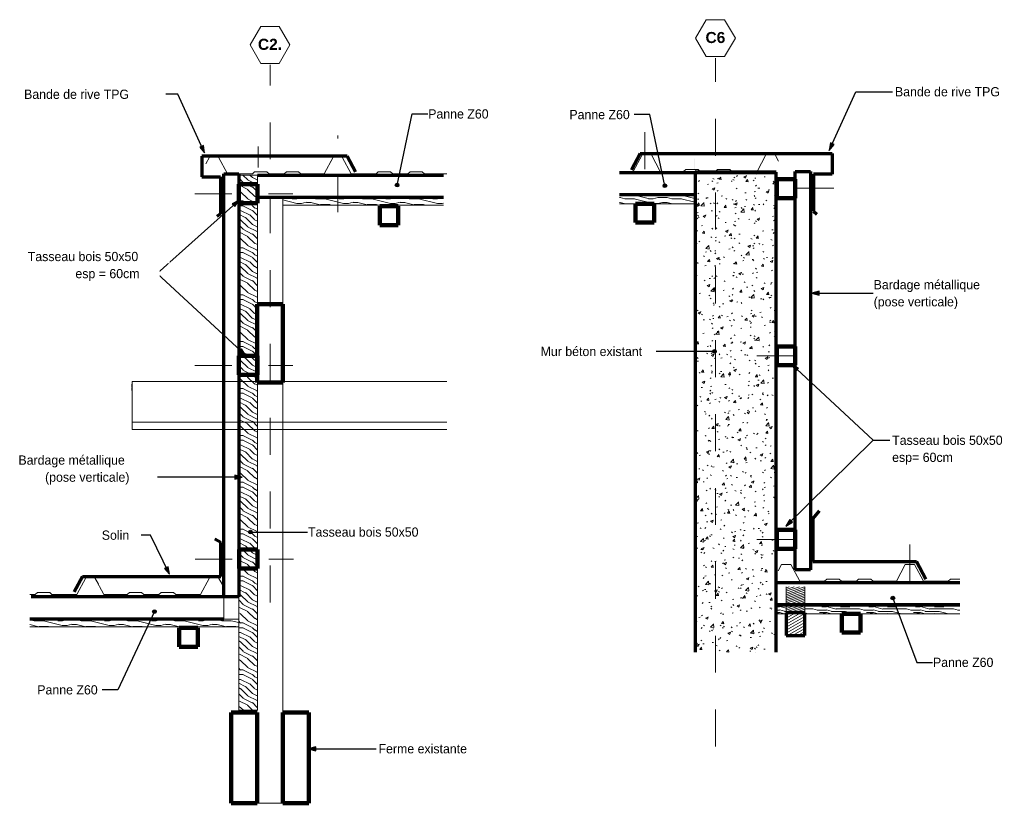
# Model space of a CAD drawing. Header units: metres. Extents: x -9.8 to -7.14, y 5.11 to 7.23.
import ezdxf

# ---------------------------------------------------------------- set-up
doc = ezdxf.new("R2010")
doc.units = ezdxf.units.M
for name, pattern in [('Centre', [0.03175, 0.00635, -0.004763, 0.015875, -0.004763]), ('Ligne de quadrillage', [0.022225, 0.0127, -0.003175, 0.003175, -0.003175]), ('Tiret', [0.00635, 0.003175, -0.003175])]:
    doc.linetypes.add(name, pattern=pattern)
for name, color, linetype, lineweight in [('A-DETL', 90, 'Continuous', 18), ('A-DETL-CNTR', 5, 'Centre', 18), ('A-DETL-GENF', 92, 'Continuous', 18), ('A-DETL-MEDM', 33, 'Continuous', 70), ('A-DETL-THIN', 151, 'Continuous', 18), ('A-DETL-WIDE', 214, 'Continuous', 100), ('A-WALL', 113, 'Continuous', 25), ('A-WALL-PATT', 111, 'Continuous', 70), ('G-ANNO-TEXT', 231, 'Continuous', 9), ('S-BEAM', 12, 'Continuous', 18), ('S-BEAM-HDLN', 1, 'Tiret', 18), ('S-GRID', 1, 'Continuous', 9), ('S-GRID-IDEN', 1, 'Continuous', 9)]:
    doc.layers.add(name, color=color, linetype=linetype, lineweight=lineweight)
doc.styles.add('Arial_B', font='arialbd.ttf', dxfattribs={"height": 0.03})
doc.styles.add('Bodoni MT', font='BOD_R.TTF', dxfattribs={"height": 0.025})
pattern_1 = [(0, (-9.256, 6.11), (0, 0.127), [0.0254, -0.0381, 0.0127, -0.0508]), (0, (-9.167, 6.113), (0, 0.127), [0.0254, -0.1016]), (0, (-9.18, 6.12), (0, 0.127), [0.0127, -0.1143]), (0, (-9.25, 6.123), (0, 0.127), [0.00635, -0.0889, 0.00635, -0.0254]), (0, (-9.205, 6.129), (0, 0.127), [0.0254, -0.0381, 0.00635, -0.05715]), (0, (-9.237, 6.132), (0, 0.127), [0.01905, -0.10795]), (0, (-9.205, 6.135), (0, 0.127), [0.0381, -0.0889]), (0, (-9.243, 6.139), (0, 0.127), [0.0254, -0.1016]), (0, (-9.192, 6.142), (0, 0.127), [0.0635, -0.0635]), (0, (-9.231, 6.148), (0, 0.127), [0.0127, -0.0381, 0.0254, -0.0508]), (0, (-9.142, 6.151), (0, 0.127), [0.0254, -0.1016]), (0, (-9.167, 6.154), (0, 0.127), [0.0127, -0.1143]), (0, (-9.192, 6.158), (0, 0.127), [0.0127, -0.1143]), (0, (-9.256, 6.161), (0, 0.127), [0.0254, -0.1016]), (0, (-9.192, 6.164), (0, 0.127), [0.0254, -0.1016]), (0, (-9.192, 6.17), (0, 0.127), [0.0254, -0.0254, 0.0254, -0.0508]), (0, (-9.218, 6.177), (0, 0.127), [0.0127, -0.0635, 0.0254, -0.0254]), (0, (-9.192, 6.18), (0, 0.127), [0.0381, -0.0889]), (0, (-9.192, 6.186), (0, 0.127), [0.0254, -0.1016]), (0, (-9.243, 6.189), (0, 0.127), [0.0381, -0.0508, 0.0127, -0.0254]), (0, (-9.243, 6.196), (0, 0.127), [0.0635, -0.0635]), (0, (-9.167, 6.199), (0, 0.127), [0.0127, -0.1143]), (0, (-9.205, 6.202), (0, 0.127), [0.0254, -0.1016]), (0, (-9.231, 6.205), (0, 0.127), [0.0127, -0.0508, 0.0127, -0.0508]), (0, (-9.243, 6.208), (0, 0.127), [0.0127, -0.0381, 0.0254, -0.0508]), (0, (-9.218, 6.212), (0, 0.127), [0.0127, -0.0635, 0.0127, -0.0381]), (0, (-9.192, 6.215), (0, 0.127), [0.0381, -0.0889]), (0, (-9.243, 6.221), (0, 0.127), [0.0254, -0.1016]), (0, (-9.18, 6.224), (0, 0.127), [0.0127, -0.1143]), (0, (-9.154, 6.227), (0, 0.127), [0.0127, -0.1143]), (14.036, (-9.167, 6.12), (0.1270014, 1.9e-06), [0.01308, -0.51055]), (14.036, (-9.154, 6.148), (0.1270014, 1.9e-06), [0.01308, -0.51055]), (14.036, (-9.167, 6.224), (0.1270014, 1.9e-06), [0.01308, -0.51055]), (14.036, (-9.205, 6.177), (0.1270014, 1.9e-06), [0.01308, -0.51055]), (14.036, (-9.18, 6.196), (0.1270014, 1.9e-06), [0.01308, -0.51055]), (14.036, (-9.167, 6.186), (0.1270014, 1.9e-06), [0.01308, -0.51055]), (14.036, (-9.231, 6.208), (0.1270014, 1.9e-06), [0.01308, -0.51055]), (14.036, (-9.18, 6.202), (0.1270014, 1.9e-06), [0.01308, -0.51055]), (14.036, (-9.154, 6.154), (0.1270014, 1.9e-06), [0.02616, -0.49747]), (14.036, (-9.167, 6.164), (0.1270014, 1.9e-06), [0.02616, -0.49747]), (14.036, (-9.167, 6.17), (0.1270014, 1.9e-06), [0.02616, -0.49747]), (165.964, (-9.205, 6.129), (-0.1270014, 1.9e-06), [0.01308, -0.02616, 0.01308, -0.47131]), (165.964, (-9.231, 6.148), (-0.1270014, 1.9e-06), [0.01308, -0.51055]), (165.964, (-9.231, 6.205), (-0.1270014, 1.9e-06), [0.02616, -0.49747]), (194.036, (-9.167, 6.113), (-0.1270014, -1.9e-06), [0.01308, -0.51055]), (345.964, (-9.142, 6.113), (0.1270014, -1.9e-06), [0.01308, -0.51055]), (345.964, (-9.18, 6.158), (0.1270014, -1.9e-06), [0.01308, -0.51055]), (345.964, (-9.154, 6.18), (0.1270014, -1.9e-06), [0.01308, -0.51055]), (345.964, (-9.205, 6.189), (0.1270014, -1.9e-06), [0.01308, -0.51055]), (345.964, (-9.218, 6.205), (0.1270014, -1.9e-06), [0.01308, -0.51055]), (345.964, (-9.205, 6.212), (0.1270014, -1.9e-06), [0.01308, -0.51055]), (345.964, (-9.205, 6.189), (0.1270014, -1.9e-06), [0.01308, -0.51055]), (345.964, (-9.167, 6.208), (0.1270014, -1.9e-06), [0.05232, -0.47131]), (345.964, (-9.243, 6.123), (0.1270014, -1.9e-06), [0.05232, -0.47131]), (345.964, (-9.231, 6.132), (0.1270014, -1.9e-06), [0.05232, -0.47131]), (345.964, (-9.218, 6.139), (0.1270014, -1.9e-06), [0.01308, -0.02616, 0.02616, -0.45823]), (345.964, (-9.218, 6.148), (0.1270014, -1.9e-06), [0.02616, -0.02616, 0.02616, -0.44515]), (345.964, (-9.231, 6.161), (0.1270014, -1.9e-06), [0.05232, -0.47131]), (345.964, (-9.243, 6.17), (0.1270014, -1.9e-06), [0.05232, -0.47131]), (345.964, (-9.243, 6.177), (0.1270014, -1.9e-06), [0.05232, -0.47131]), (345.964, (-9.154, 6.215), (0.1270014, -1.9e-06), [0.01308, -0.51055]), (345.964, (-9.142, 6.227), (0.1270014, -1.9e-06), [0.02616, -0.49747]), (345.964, (-9.218, 6.221), (0.1270014, -1.9e-06), [0.02616, -0.49747]), (345.964, (-9.231, 6.11), (0.1270014, -1.9e-06), [0.05232, -0.47131]), (345.964, (-9.154, 6.199), (0.1270014, -1.9e-06), [0.03924, -0.48439]), (345.964, (-9.142, 6.189), (0.1270014, -1.9e-06), [0.07849, -0.44515])]
pattern_2 = [(0, (-7.78272, 6.11), (0, 0.127), [0.0254, -0.0381, 0.0127, -0.0508]), (0, (-7.69372, 6.113), (0, 0.127), [0.0254, -0.1016]), (0, (-7.70672, 6.12), (0, 0.127), [0.0127, -0.1143]), (0, (-7.77672, 6.123), (0, 0.127), [0.00635, -0.0889, 0.00635, -0.0254]), (0, (-7.73172, 6.129), (0, 0.127), [0.0254, -0.0381, 0.00635, -0.05715]), (0, (-7.76372, 6.132), (0, 0.127), [0.01905, -0.10795]), (0, (-7.73172, 6.135), (0, 0.127), [0.0381, -0.0889]), (0, (-7.77072, 6.139), (0, 0.127), [0.0254, -0.1016]), (0, (-7.71972, 6.142), (0, 0.127), [0.0635, -0.0635]), (0, (-7.75772, 6.148), (0, 0.127), [0.0127, -0.0381, 0.0254, -0.0508]), (0, (-7.66872, 6.151), (0, 0.127), [0.0254, -0.1016]), (0, (-7.69372, 6.154), (0, 0.127), [0.0127, -0.1143]), (0, (-7.71972, 6.158), (0, 0.127), [0.0127, -0.1143]), (0, (-7.78272, 6.161), (0, 0.127), [0.0254, -0.1016]), (0, (-7.71972, 6.164), (0, 0.127), [0.0254, -0.1016]), (0, (-7.71972, 6.17), (0, 0.127), [0.0254, -0.0254, 0.0254, -0.0508]), (0, (-7.74472, 6.177), (0, 0.127), [0.0127, -0.0635, 0.0254, -0.0254]), (0, (-7.71972, 6.18), (0, 0.127), [0.0381, -0.0889]), (0, (-7.71972, 6.186), (0, 0.127), [0.0254, -0.1016]), (0, (-7.77072, 6.189), (0, 0.127), [0.0381, -0.0508, 0.0127, -0.0254]), (0, (-7.77072, 6.196), (0, 0.127), [0.0635, -0.0635]), (0, (-7.69372, 6.199), (0, 0.127), [0.0127, -0.1143]), (0, (-7.73172, 6.202), (0, 0.127), [0.0254, -0.1016]), (0, (-7.75772, 6.205), (0, 0.127), [0.0127, -0.0508, 0.0127, -0.0508]), (0, (-7.77072, 6.208), (0, 0.127), [0.0127, -0.0381, 0.0254, -0.0508]), (0, (-7.74472, 6.212), (0, 0.127), [0.0127, -0.0635, 0.0127, -0.0381]), (0, (-7.71972, 6.215), (0, 0.127), [0.0381, -0.0889]), (0, (-7.77072, 6.221), (0, 0.127), [0.0254, -0.1016]), (0, (-7.70672, 6.224), (0, 0.127), [0.0127, -0.1143]), (0, (-7.68172, 6.227), (0, 0.127), [0.0127, -0.1143]), (14.036, (-7.693716, 6.12), (0.1270014, 1.9e-06), [0.01308, -0.51055]), (14.036, (-7.681716, 6.148), (0.1270014, 1.9e-06), [0.01308, -0.51055]), (14.036, (-7.693716, 6.224), (0.1270014, 1.9e-06), [0.01308, -0.51055]), (14.036, (-7.731716, 6.177), (0.1270014, 1.9e-06), [0.01308, -0.51055]), (14.036, (-7.706716, 6.196), (0.1270014, 1.9e-06), [0.01308, -0.51055]), (14.036, (-7.693716, 6.186), (0.1270014, 1.9e-06), [0.01308, -0.51055]), (14.036, (-7.757716, 6.208), (0.1270014, 1.9e-06), [0.01308, -0.51055]), (14.036, (-7.706716, 6.202), (0.1270014, 1.9e-06), [0.01308, -0.51055]), (14.036, (-7.681716, 6.154), (0.1270014, 1.9e-06), [0.02616, -0.49747]), (14.036, (-7.693716, 6.164), (0.1270014, 1.9e-06), [0.02616, -0.49747]), (14.036, (-7.693716, 6.17), (0.1270014, 1.9e-06), [0.02616, -0.49747]), (165.964, (-7.731716, 6.129), (-0.1270014, 1.9e-06), [0.01308, -0.02616, 0.01308, -0.47131]), (165.964, (-7.757716, 6.148), (-0.1270014, 1.9e-06), [0.01308, -0.51055]), (165.964, (-7.757716, 6.205), (-0.1270014, 1.9e-06), [0.02616, -0.49747]), (194.036, (-7.693716, 6.113), (-0.1270014, -1.9e-06), [0.01308, -0.51055]), (345.964, (-7.668716, 6.113), (0.1270014, -1.9e-06), [0.01308, -0.51055]), (345.964, (-7.706716, 6.158), (0.1270014, -1.9e-06), [0.01308, -0.51055]), (345.964, (-7.681716, 6.18), (0.1270014, -1.9e-06), [0.01308, -0.51055]), (345.964, (-7.731716, 6.189), (0.1270014, -1.9e-06), [0.01308, -0.51055]), (345.964, (-7.744716, 6.205), (0.1270014, -1.9e-06), [0.01308, -0.51055]), (345.964, (-7.731716, 6.212), (0.1270014, -1.9e-06), [0.01308, -0.51055]), (345.964, (-7.731716, 6.189), (0.1270014, -1.9e-06), [0.01308, -0.51055]), (345.964, (-7.693716, 6.208), (0.1270014, -1.9e-06), [0.05232, -0.47131]), (345.964, (-7.770716, 6.123), (0.1270014, -1.9e-06), [0.05232, -0.47131]), (345.964, (-7.757716, 6.132), (0.1270014, -1.9e-06), [0.05232, -0.47131]), (345.964, (-7.744716, 6.139), (0.1270014, -1.9e-06), [0.01308, -0.02616, 0.02616, -0.45823]), (345.964, (-7.744716, 6.148), (0.1270014, -1.9e-06), [0.02616, -0.02616, 0.02616, -0.44515]), (345.964, (-7.757716, 6.161), (0.1270014, -1.9e-06), [0.05232, -0.47131]), (345.964, (-7.770716, 6.17), (0.1270014, -1.9e-06), [0.05232, -0.47131]), (345.964, (-7.770716, 6.177), (0.1270014, -1.9e-06), [0.05232, -0.47131]), (345.964, (-7.681716, 6.215), (0.1270014, -1.9e-06), [0.01308, -0.51055]), (345.964, (-7.668716, 6.227), (0.1270014, -1.9e-06), [0.02616, -0.49747]), (345.964, (-7.744716, 6.221), (0.1270014, -1.9e-06), [0.02616, -0.49747]), (345.964, (-7.757716, 6.11), (0.1270014, -1.9e-06), [0.05232, -0.47131]), (345.964, (-7.681716, 6.199), (0.1270014, -1.9e-06), [0.03924, -0.48439]), (345.964, (-7.668716, 6.189), (0.1270014, -1.9e-06), [0.07849, -0.44515])]

# ---------------------------------------------------------------- blocks, each defined once
blk = doc.blocks.new('Quadrillage - M_Extrémité de la ligne de quadrillage - EXA 3_0 mm Gras-566358-CCE')
at = {"layer": 'S-GRID-IDEN'}
for p, q in [((-9.1793, 7.1615), (-9.1503, 7.2115)), ((-9.1503, 7.2115), (-9.1003, 7.2115)), ((-9.0713, 7.1615), (-9.1003, 7.2115)), ((-9.1793, 7.1615), (-9.1503, 7.1115)), ((-9.0713, 7.1615), (-9.1003, 7.1115)), ((-9.1003, 7.1115), (-9.1503, 7.1115))]:
    blk.add_line(p, q, dxfattribs=at)
blk = doc.blocks.new('Quadrillage - M_Extrémité de la ligne de quadrillage - EXA 3_0 mm Gras-566358-CCF')
at = {"layer": 'S-GRID-IDEN'}
for p, q in [((5.8738, 7.1799), (5.9028, 7.2299)), ((5.9028, 7.2299), (5.9528, 7.2299)), ((5.9818, 7.1799), (5.9528, 7.2299)), ((5.8738, 7.1799), (5.9028, 7.1299)), ((5.9818, 7.1799), (5.9528, 7.1299)), ((5.9528, 7.1299), (5.9028, 7.1299))]:
    blk.add_line(p, q, dxfattribs=at)

msp = doc.modelspace()

# ---------------------------------------------------------------- hatches: boundary and pattern name
at = {"layer": 'A-DETL-GENF'}
h = msp.add_hatch(dxfattribs=at)
h.set_pattern_fill('FP_1', style=0, pattern_type=2)
h.set_pattern_definition([(0, (-9.154, 6.11), (0.127, 0.127), [0.00635, -0.12065]), (0, (-9.243, 6.123), (0.127, 0.127), [0.0127, -0.1143]), (0, (-9.161, 6.129), (0.127, 0.127), [0.00635, -0.12065]), (0, (-9.237, 6.142), (0.127, 0.127), [0.00635, -0.12065]), (0, (-9.161, 6.148), (0.127, 0.127), [0.00635, -0.12065]), (0, (-9.231, 6.154), (0.127, 0.127), [0.00635, -0.12065]), (0, (-9.161, 6.161), (0.127, 0.127), [0.00635, -0.12065]), (0, (-9.231, 6.173), (0.127, 0.127), [0.00635, -0.06985, 0.00635, -0.04445]), (0, (-9.231, 6.186), (0.127, 0.127), [0.0127, -0.0635, 0.00635, -0.04445]), (0, (-9.237, 6.205), (0.127, 0.127), [0.00635, -0.01905, 0.00635, -0.0508, -0.04445]), (0, (-9.237, 6.205), (0.127, 0.127), [-0.08255, 0.00635, -0.0381]), (0, (-9.243, 6.218), (0.127, 0.127), [0.00635, -0.0254, 0.0127, -0.08255]), (0, (-9.161, 6.224), (0.127, 0.127), [0.00635, -0.12065]), (0, (-9.243, 6.231), (0.127, 0.127), [0.00635, -0.03175, 0.00635, -0.08255]), (45, (-9.256, 6.11), (0, 0.126996), [0.01796, -0.16164]), (45, (-9.148, 6.11), (0, 0.126996), [0.03592, -0.14368]), (45, (-9.148, 6.173), (0, 0.126996), [0.00898, -0.17062]), (45, (-9.256, 6.186), (0, 0.126996), [0.02694, -0.15266]), (45, (-9.148, 6.186), (0, 0.126996), [0.0449, -0.1347]), (45, (-9.148, 6.205), (0, 0.126996), [0.02694, -0.15266]), (315, (-9.173, 6.218), (0.126996, 0), [0.00898, -0.17062]), (315, (-9.218, 6.116), (0.126996, 0), [0.01796, -0.16164]), (315, (-9.211, 6.167), (0.126996, 0), [0.01796, -0.16164]), (315, (-9.173, 6.142), (0.126996, 0), [0.01796, -0.16164]), (315, (-9.18, 6.193), (0.126996, 0), [0.01796, -0.16164]), (315, (-9.173, 6.205), (0.126996, 0), [0.02694, -0.15266]), (315, (-9.205, 6.129), (0.126996, 0), [0.02694, -0.15266]), (315, (-9.186, 6.135), (0.126996, 0), [0.02694, -0.15266]), (315, (-9.205, 6.18), (0.126996, 0), [0.02694, -0.15266]), (315, (-9.192, 6.186), (0.126996, 0), [0.02694, -0.15266]), (26.565, (-9.25, 6.135), (0.1269997, -4.6e-06), [0.0142, -0.26978]), (26.565, (-9.154, 6.129), (0.1269997, -4.6e-06), [0.0568, -0.22718]), (26.565, (-9.154, 6.148), (0.1269997, -4.6e-06), [0.0568, -0.22718]), (26.565, (-9.154, 6.161), (0.1269997, -4.6e-06), [0.0568, -0.08509, 0.0284, -0.1137]), (26.565, (-9.142, 6.18), (0.1269997, -4.6e-06), [0.0142, -0.26978]), (26.565, (-9.256, 6.224), (0.1269997, -4.6e-06), [0.0142, -0.26978]), (26.565, (-9.154, 6.224), (0.1269997, -4.6e-06), [0.0284, -0.25558]), (333.435, (-9.186, 6.11), (0.1269997, 4.6e-06), [0.0284, -0.25558]), (333.435, (-9.231, 6.142), (0.1269997, 4.6e-06), [0.0284, -0.25558]), (333.435, (-9.231, 6.123), (0.1269997, 4.6e-06), [0.0142, -0.26978]), (333.435, (-9.224, 6.154), (0.1269997, 4.6e-06), [0.0426, -0.24138]), (333.435, (-9.199, 6.154), (0.1269997, 4.6e-06), [0.0284, -0.25558]), (333.435, (-9.186, 6.161), (0.1269997, 4.6e-06), [0.0284, -0.25558]), (333.435, (-9.224, 6.173), (0.1269997, 4.6e-06), [0.0142, -0.26978]), (333.435, (-9.218, 6.186), (0.1269997, 4.6e-06), [0.0142, -0.26978]), (333.435, (-9.167, 6.212), (0.1269997, 4.6e-06), [0.0142, -0.26978]), (333.435, (-9.173, 6.167), (0.1269997, 4.6e-06), [0.0142, -0.26978]), (333.435, (-9.231, 6.205), (0.1269997, 4.6e-06), [0.0426, -0.24138]), (333.435, (-9.237, 6.218), (0.1269997, 4.6e-06), [0.0284, -0.25558]), (333.435, (-9.167, 6.18), (0.1269997, 4.6e-06), [0.0142, -0.12779, 0.0142, -0.1278]), (333.435, (-9.205, 6.205), (0.1269997, 4.6e-06), [0.0284, -0.25558]), (333.435, (-9.199, 6.218), (0.1269997, 4.6e-06), [0.0284, -0.25558]), (333.435, (-9.237, 6.231), (0.1269997, 4.6e-06), [0.0284, -0.25558]), (333.435, (-9.199, 6.231), (0.1269997, 4.6e-06), [0.0284, -0.25558])])
h.paths.add_polyline_path([(-9.1592, 5.3596), (-9.1592, 6.8089), (-9.2102, 6.8089), (-9.2102, 5.3596)])
h = msp.add_hatch(dxfattribs=at)
h.set_pattern_fill('FP_2', style=0, pattern_type=2)
h.set_pattern_definition(pattern_1)
h.paths.add_polyline_path([(-9.0903, 6.7489), (-9.0903, 6.7277), (-8.6552, 6.7277), (-8.6552, 6.7489)])
h = msp.add_hatch(dxfattribs=at)
h.set_pattern_fill('FP_7', style=0, pattern_type=2)
h.set_pattern_definition(pattern_2)
h.paths.add_polyline_path([(-8.1785, 6.7527), (-8.1785, 6.7315), (-7.9746, 6.7315), (-7.9746, 6.7527)])
h = msp.add_hatch(dxfattribs=at)
h.set_pattern_fill('FP_7', style=0, pattern_type=2)
h.set_pattern_definition(pattern_2)
h.paths.add_polyline_path([(-7.7269, 5.6232), (-7.7269, 5.6419), (-7.7525, 5.6419), (-7.7525, 5.6207), (-7.7269, 5.6207)])
h.paths.add_polyline_path([(-7.6769, 5.6207), (-7.2572, 5.6207), (-7.2572, 5.6419), (-7.6769, 5.6419), (-7.6769, 5.6232), (-7.6769, 5.6232)])
h = msp.add_hatch(dxfattribs=at)
h.set_pattern_fill('FP_2', style=0, pattern_type=2)
h.set_pattern_definition(pattern_1)
h.paths.add_polyline_path([(-9.2102, 5.5852), (-9.2102, 5.6064), (-9.7756, 5.6064), (-9.7756, 5.5852)])
at = {"layer": 'A-WALL-PATT', "lineweight": 18}
h = msp.add_hatch(dxfattribs=at)
h.set_pattern_fill('FP_4', color=256, style=0, pattern_type=2)
h.set_pattern_definition([(89.685, (-7.97371647, 6.11), (0.00047497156, -0.0063727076), [0.00584, -0.06421]), (274.286, (-7.9737165, 6.11), (-9.2024e-05, 0.076426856), [0.00053, -0.00586]), (90.069, (-7.97371647, 6.109), (0.00038564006, 0.0700505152), [0.00637, -0.07005]), (89.64, (-7.9737165, 6.13), (0.0007143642, -0.0168148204), [0.00825, -0.09072]), (90.044, (-7.9737165, 6.129), (0.0006239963, 0.0989705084), [0.00965, -0.10614]), (272.421, (-7.9737165, 6.13), (0.000619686, 0.09897452), [0.0014, -0.01543]), (89.021, (-7.9737165, 6.125), (0.0004011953, -0.0409028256), [0.00273, -0.03004]), (270.557, (-7.9737165, 6.125), (0.000163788, 0.0736750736), [0.00341, -0.0375]), (89.874, (-7.97371647, 6.122), (0.00056206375, 0.0327688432), [0.00614, -0.06754]), (89.51, (-7.97371647, 6.11), (9.23919e-06, 0.0338211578), [0.00204, -0.03829, 0.00204, -0.0394, -0.04098]), (89.51, (-7.97371647, 6.11), (9.23919e-06, 0.0338211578), [-0.08177, 0.00204, -0.03894]), (87.148, (-7.9737165, 6.11), (0.0001739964, 0.040070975), [0.00044, -0.00463, 0.00044, -0.00802, -0.00335]), (87.148, (-7.9737165, 6.11), (0.0001739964, 0.040070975), [-0.01353, 0.00044, -0.00291]), (270.59, (-7.97471647, 6.11), (0.0003536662, -0.00229647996), [0.0018, -0.01185, 0.0018, -0.04078, -0.0565]), (270.59, (-7.97471647, 6.11), (0.0003536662, -0.00229647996), [-0.05623, 0.0018, -0.0547]), (270.41, (-7.97471647, 6.11), (0.00038721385, 0.01017303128), [0.00227, -0.02004, 0.00227, -0.03329, -0.05045]), (270.41, (-7.97471647, 6.11), (0.00038721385, 0.01017303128), [-0.05786, 0.00227, -0.04819])])
h.paths.add_polyline_path([(-7.9747, 5.5172), (-7.9741, 5.5172), (-7.9741, 6.8174), (-7.9747, 6.8533), (-7.9747, 6.634)])
h = msp.add_hatch(dxfattribs=at)
h.set_pattern_fill('FP_3', color=256, style=0, pattern_type=2)
h.set_pattern_definition([(50, (-7.782716, 6.11), (0.0728728, -0.0063726), [0.00762, -0.08382]), (355, (-7.78272, 6.11), (-0.014093, 0.076419), [0.0061, -0.06706]), (100.451, (-7.776716, 6.109), (0.0587795, 0.070044), [0.00648, -0.07124]), (46.184, (-7.78272, 6.13), (0.108431, -0.016813), [0.01143, -0.12573]), (96.636, (-7.77372, 6.129), (0.09496, 0.098967), [0.00971, -0.10685]), (351.184, (-7.78272, 6.13), (0.09496, 0.098966), [0.00914, -0.10058]), (21, (-7.772716, 6.125), (0.0606464, -0.040903), [0.00762, -0.08382]), (326, (-7.77272, 6.125), (0.0247225, 0.07367), [0.0061, -0.06706]), (71.451, (-7.767716, 6.122), (0.085368, 0.032765), [0.00648, -0.07124]), (37.5, (-7.782716, 6.11), (0.0012361, 0.0338216), [0.00335, -0.06289, 0.00335, -0.06472, -0.06731]), (37.5, (-7.782716, 6.11), (0.0012361, 0.0338216), [-0.13432, 0.00335, -0.06396]), (7.5, (-7.782716, 6.11), (0.0267283, 0.0400716), [0.00335, -0.03546, 0.00335, -0.06137, -0.02565]), (7.5, (-7.782716, 6.11), (0.0267283, 0.0400716), [-0.10353, 0.00335, -0.0223]), (327.5, (-7.805716, 6.11), (0.054234, -0.0022883), [0.00335, -0.02205, 0.00335, -0.0759, -0.10516]), (327.5, (-7.805716, 6.11), (0.054234, -0.0022883), [-0.10465, 0.00335, -0.1018]), (317.5, (-7.815716, 6.11), (0.05925, 0.0101743), [0.00335, -0.02967, 0.00335, -0.04928, -0.07468]), (317.5, (-7.815716, 6.11), (0.05925, 0.0101743), [-0.08565, 0.00335, -0.07132])])
h.paths.add_polyline_path([(-7.7541, 5.5172), (-7.7541, 6.8169), (-7.9741, 6.8174), (-7.9741, 5.5172), (-7.7995, 5.5172)])
at = {"layer": 'G-ANNO-TEXT', "lineweight": 25}
for points in [[(-9.3025, 6.869), (-9.3059, 6.8894), (-9.3156, 6.885)], [(-7.6108, 6.8758), (-7.5977, 6.8918), (-7.6074, 6.8962)], [(-9.2092, 6.741), (-9.2277, 6.7316), (-9.2205, 6.7236)], [(-7.6581, 6.4891), (-7.6381, 6.4838), (-7.6381, 6.4945)], [(-9.192, 6.321), (-9.203, 6.3385), (-9.2103, 6.3306)], [(-7.7119, 6.2959), (-7.7009, 6.2783), (-7.6936, 6.2862)], [(-9.2008, 5.991), (-9.2208, 5.9964), (-9.2208, 5.9856)], [(-7.7279, 5.8585), (-7.7099, 5.8688), (-7.7175, 5.8764)], [(-9.3974, 5.728), (-9.4013, 5.7484), (-9.411, 5.7437)], [(-9.0216, 5.2553), (-9.0016, 5.2499), (-9.0016, 5.2606)]]:
    msp.add_hatch(color=7, dxfattribs=at).paths.add_polyline_path(points)
h = msp.add_hatch(color=7, dxfattribs=at)
edge = h.paths.add_edge_path()
edge.add_arc((-8.781, 6.782), 0.005, 0, 360)
h = msp.add_hatch(color=7, dxfattribs=at)
edge = h.paths.add_edge_path()
edge.add_arc((-8.0558, 6.7801), 0.005, 0, 360)
h = msp.add_hatch(color=7, dxfattribs=at)
edge = h.paths.add_edge_path()
edge.add_arc((-7.9216, 6.3314), 0.005, 0, 360)
h = msp.add_hatch(color=7, dxfattribs=at)
edge = h.paths.add_edge_path()
edge.add_arc((-9.1784, 5.8422), 0.005, 0, 360)
h = msp.add_hatch(color=7, dxfattribs=at)
edge = h.paths.add_edge_path()
edge.add_arc((-7.4384, 5.6632), 0.005, 0, 360)
h = msp.add_hatch(color=7, dxfattribs=at)
edge = h.paths.add_edge_path()
edge.add_arc((-9.4385, 5.6267), 0.005, 0, 360)
at = {"layer": 'S-BEAM'}
h = msp.add_hatch(dxfattribs=at)
h.set_pattern_fill('FP_6', color=8, style=0, pattern_type=2)
h.set_pattern_definition([(18.374, (-7.7827165, 5.784), (-0.00349694, 0.00348539), [])])
h.paths.add_polyline_path([(-7.6784, 5.6232), (-7.6769, 5.6232), (-7.6769, 5.6935), (-7.7269, 5.6935), (-7.7269, 5.6232)])
h = msp.add_hatch(dxfattribs=at)
h.set_pattern_fill('FP_5', color=8, style=0, pattern_type=2)
h.set_pattern_definition([(30, (-7.7827165, 6.11), (-0.0035, 0.00606218), [])])
h.paths.add_polyline_path([(-7.6769, 5.5621), (-7.6769, 5.6232), (-7.7269, 5.6232), (-7.7269, 5.5621)])

# ---------------------------------------------------------------- linework, layer by layer
at = {"layer": 'A-DETL'}
for p, q in [((-9.2502, 6.8124), (-9.2102, 6.8124)), ((-9.2502, 5.6664), (-9.2502, 6.8124)), ((-9.2102, 6.8124), (-9.2102, 5.6664)), ((-9.1592, 6.8089), (-8.6552, 6.8089)), ((-9.1592, 6.7489), (-9.1592, 6.8089)), ((-7.7542, 6.7557), (-7.7542, 6.8157)), ((-7.6632, 6.8191), (-7.7032, 6.8191)), ((-7.6632, 6.8191), (-7.7032, 6.8191)), ((-8.6552, 6.7489), (-9.0903, 6.7489)), ((-9.0903, 6.7489), (-9.0903, 6.7277)), ((-9.0903, 6.459), (-9.0903, 6.7489)), ((-7.9746, 6.7527), (-8.1785, 6.7527)), ((-9.0903, 6.7277), (-8.6552, 6.7277)), ((-8.1785, 6.7315), (-7.9746, 6.7315)), ((-9.0903, 6.2471), (-9.0903, 5.3532)), ((-9.2102, 5.6664), (-9.2502, 5.6664)), ((-9.2502, 5.6664), (-9.2502, 5.6064)), ((-7.2572, 5.6419), (-7.7525, 5.6419)), ((-7.7525, 5.6419), (-7.7525, 5.6207)), ((-9.7756, 5.6064), (-9.2102, 5.6064)), ((-9.2102, 5.6064), (-9.2102, 5.5852)), ((-7.7525, 5.6207), (-7.2572, 5.6207)), ((-9.2102, 5.5852), (-9.7756, 5.5852)), ((-9.0903, 5.1075), (-9.1603, 5.1075))]:
    msp.add_line(p, q, dxfattribs=at)
at = {"layer": 'A-DETL-CNTR'}
for p, q in [((-8.9421, 6.7084), (-8.9421, 6.9164)), ((-8.1102, 6.9252), (-8.1102, 6.7902)), ((-9.1574, 6.8864), (-9.1574, 6.8294)), ((-9.3292, 6.7585), (-9.0632, 6.7585)), ((-9.2938, 6.7585), (-9.2293, 6.7585)), ((-7.5985, 6.7733), (-7.8045, 6.7733)), ((-7.8065, 6.3194), (-7.6095, 6.3194)), ((-9.3292, 6.2936), (-9.0632, 6.2936)), ((-7.8065, 5.8224), (-7.6095, 5.8224)), ((-7.3923, 5.8083), (-7.3923, 5.6663)), ((-9.3282, 5.769), (-9.0622, 5.769))]:
    msp.add_line(p, q, dxfattribs=at)
at = {"layer": 'A-DETL-MEDM'}
for p, q in [((-8.9166, 6.8605), (-9.3103, 6.8605)), ((-9.3103, 6.8605), (-9.3103, 6.8045)), ((-8.8939, 6.8179), (-8.9166, 6.8605)), ((-8.146, 6.8234), (-8.1227, 6.8673)), ((-8.1227, 6.8673), (-7.603, 6.8673)), ((-7.603, 6.8673), (-7.603, 6.8113)), ((-9.3103, 6.8045), (-9.2598, 6.8045)), ((-9.2598, 6.8045), (-9.2598, 6.7045)), ((-9.2502, 6.8124), (-9.2102, 6.8124)), ((-9.2502, 5.6664), (-9.2502, 6.8124)), ((-9.2102, 6.8124), (-9.2102, 5.6664)), ((-9.1592, 6.8086), (-8.6552, 6.8086)), ((-7.7542, 6.8154), (-8.1785, 6.8154)), ((-7.7032, 6.8191), (-7.6612, 6.8191)), ((-7.7032, 5.7401), (-7.7032, 6.8191)), ((-7.6612, 6.8191), (-7.6612, 5.7401)), ((-7.603, 6.8113), (-7.6535, 6.8113)), ((-7.6535, 6.8113), (-7.6535, 6.7113)), ((-9.1592, 6.7489), (-8.6552, 6.7489)), ((-7.9782, 6.7557), (-8.1785, 6.7557)), ((-9.2598, 6.7045), (-9.269, 6.6968)), ((-7.6535, 6.7113), (-7.6443, 6.7036)), ((-7.6379, 5.9), (-7.6552, 5.8793)), ((-7.6552, 5.8793), (-7.6552, 5.7621)), ((-9.2584, 5.8143), (-9.2752, 5.8232)), ((-9.2584, 5.7218), (-9.2584, 5.8143)), ((-7.6552, 5.7621), (-7.374, 5.7621)), ((-7.374, 5.7621), (-7.3487, 5.7147)), ((-7.6612, 5.7401), (-7.7032, 5.7401)), ((-9.6555, 5.6803), (-9.6334, 5.7218)), ((-9.6334, 5.7218), (-9.2584, 5.7218)), ((-7.2572, 5.7045), (-7.7539, 5.7045)), ((-9.2502, 5.6664), (-9.7722, 5.6664)), ((-9.2102, 5.6664), (-9.2502, 5.6664)), ((-7.2572, 5.6448), (-7.7539, 5.6448)), ((-9.2502, 5.6064), (-9.7756, 5.6064))]:
    msp.add_line(p, q, dxfattribs=at)
at = {"layer": 'A-DETL-THIN'}
for p, q in [((-9.2896, 6.8574), (-9.299, 6.8397)), ((-9.2896, 6.8574), (-9.2646, 6.8574)), ((-9.2646, 6.8574), (-9.2407, 6.8124)), ((-8.9546, 6.8574), (-8.9785, 6.8124)), ((-8.9546, 6.8574), (-8.964, 6.8397)), ((-8.9546, 6.8574), (-8.9296, 6.8574)), ((-8.9546, 6.8574), (-8.9296, 6.8574)), ((-8.9296, 6.8574), (-8.9057, 6.8124)), ((-8.9296, 6.8574), (-8.9057, 6.8124)), ((-8.1174, 6.8641), (-8.1413, 6.8191)), ((-8.1174, 6.8641), (-8.1413, 6.8191)), ((-8.0924, 6.8641), (-8.1174, 6.8641)), ((-8.0924, 6.8641), (-8.1174, 6.8641)), ((-8.0924, 6.8641), (-8.0684, 6.8191)), ((-8.0924, 6.8641), (-8.083, 6.8465)), ((-7.7824, 6.8641), (-7.8063, 6.8191)), ((-7.7574, 6.8641), (-7.7824, 6.8641)), ((-7.7574, 6.8641), (-7.748, 6.8465)), ((-9.2407, 6.8124), (-9.1732, 6.8124)), ((-9.1592, 6.8089), (-9.2102, 6.8089)), ((-9.2102, 6.8089), (-9.2102, 5.3596)), ((-9.167, 6.8176), (-9.1732, 6.8124)), ((-9.167, 6.8176), (-9.1341, 6.8176)), ((-9.1592, 5.3596), (-9.1592, 6.8089)), ((-9.1341, 6.8176), (-9.1278, 6.8124)), ((-9.1278, 6.8124), (-9.0872, 6.8124)), ((-9.081, 6.8176), (-9.0872, 6.8124)), ((-9.081, 6.8176), (-9.0481, 6.8176)), ((-9.0481, 6.8176), (-9.0418, 6.8124)), ((-9.0418, 6.8124), (-8.9785, 6.8124)), ((-8.9057, 6.8124), (-8.8382, 6.8124)), ((-8.832, 6.8176), (-8.8382, 6.8124)), ((-8.832, 6.8176), (-8.7991, 6.8176)), ((-8.7991, 6.8176), (-8.7928, 6.8124)), ((-8.7928, 6.8124), (-8.7522, 6.8124)), ((-8.746, 6.8176), (-8.7522, 6.8124)), ((-8.746, 6.8176), (-8.7131, 6.8176)), ((-8.7131, 6.8176), (-8.7068, 6.8124)), ((-8.7068, 6.8124), (-8.6464, 6.8124)), ((-8.1413, 6.8191), (-8.1785, 6.8191)), ((-8.0051, 6.8191), (-8.0684, 6.8191)), ((-7.9989, 6.8244), (-8.0051, 6.8191)), ((-7.966, 6.8244), (-7.9989, 6.8244)), ((-7.966, 6.8244), (-7.9597, 6.8191)), ((-7.9191, 6.8191), (-7.9597, 6.8191)), ((-7.9129, 6.8244), (-7.9191, 6.8191)), ((-7.88, 6.8244), (-7.9129, 6.8244)), ((-7.88, 6.8244), (-7.8737, 6.8191)), ((-7.8063, 6.8191), (-7.8737, 6.8191)), ((-7.7396, 5.7545), (-7.749, 5.7368)), ((-7.7396, 5.7545), (-7.7146, 5.7545)), ((-7.7146, 5.7545), (-7.6906, 5.7095)), ((-7.4046, 5.7545), (-7.4285, 5.7095)), ((-7.4046, 5.7545), (-7.414, 5.7368)), ((-7.4046, 5.7545), (-7.3796, 5.7545)), ((-7.4046, 5.7545), (-7.3796, 5.7545)), ((-7.3796, 5.7545), (-7.3556, 5.7095)), ((-7.3796, 5.7545), (-7.3556, 5.7095)), ((-9.6246, 5.7184), (-9.6485, 5.6734)), ((-9.6246, 5.7184), (-9.6485, 5.6734)), ((-9.5996, 5.7184), (-9.6246, 5.7184)), ((-9.5996, 5.7184), (-9.6246, 5.7184)), ((-9.5996, 5.7184), (-9.5756, 5.6734)), ((-9.5996, 5.7184), (-9.5902, 5.7008)), ((-9.2896, 5.7184), (-9.3135, 5.6734)), ((-9.2646, 5.7184), (-9.2896, 5.7184)), ((-9.2646, 5.7184), (-9.2552, 5.7008)), ((-7.6906, 5.7095), (-7.6232, 5.7095)), ((-7.617, 5.7147), (-7.6232, 5.7095)), ((-7.617, 5.7147), (-7.584, 5.7147)), ((-7.584, 5.7147), (-7.5778, 5.7095)), ((-7.5778, 5.7095), (-7.5372, 5.7095)), ((-7.531, 5.7147), (-7.5372, 5.7095)), ((-7.531, 5.7147), (-7.498, 5.7147)), ((-7.498, 5.7147), (-7.4918, 5.7095)), ((-7.4918, 5.7095), (-7.4285, 5.7095)), ((-7.3556, 5.7095), (-7.2882, 5.7095)), ((-7.282, 5.7147), (-7.2882, 5.7095)), ((-7.282, 5.7147), (-7.2572, 5.7147)), ((-9.7613, 5.6734), (-9.7756, 5.6734)), ((-9.7551, 5.6787), (-9.7613, 5.6734)), ((-9.7222, 5.6787), (-9.7551, 5.6787)), ((-9.7222, 5.6787), (-9.7159, 5.6734)), ((-9.6485, 5.6734), (-9.7159, 5.6734)), ((-9.5123, 5.6734), (-9.5756, 5.6734)), ((-9.5061, 5.6787), (-9.5123, 5.6734)), ((-9.4732, 5.6787), (-9.5061, 5.6787)), ((-9.4732, 5.6787), (-9.4669, 5.6734)), ((-9.4263, 5.6734), (-9.4669, 5.6734)), ((-9.4201, 5.6787), (-9.4263, 5.6734)), ((-9.3872, 5.6787), (-9.4201, 5.6787)), ((-9.3872, 5.6787), (-9.3809, 5.6734)), ((-9.3135, 5.6734), (-9.3809, 5.6734)), ((-9.2102, 5.3596), (-9.1592, 5.3596))]:
    msp.add_line(p, q, dxfattribs=at)
at = {"layer": 'A-DETL-WIDE'}
for p, q in [((-9.2102, 6.784), (-9.1592, 6.784)), ((-9.2102, 6.733), (-9.2102, 6.784)), ((-9.1592, 6.784), (-9.1592, 6.733)), ((-7.7025, 6.7978), (-7.7525, 6.7978)), ((-7.7525, 6.7978), (-7.7525, 6.7469)), ((-7.7025, 6.7469), (-7.7025, 6.7978)), ((-9.1592, 6.733), (-9.2102, 6.733)), ((-8.8282, 6.7248), (-8.7782, 6.7248)), ((-8.8282, 6.6738), (-8.8282, 6.7248)), ((-8.7782, 6.7248), (-8.7782, 6.6738)), ((-8.0851, 6.7315), (-8.1351, 6.7315)), ((-8.1351, 6.7315), (-8.1351, 6.6806)), ((-8.0851, 6.6806), (-8.0851, 6.7315)), ((-7.7525, 6.7469), (-7.7025, 6.7469)), ((-8.7782, 6.6738), (-8.8282, 6.6738)), ((-8.1351, 6.6806), (-8.0851, 6.6806)), ((-9.1603, 6.459), (-9.0903, 6.459)), ((-9.1603, 6.2471), (-9.1603, 6.459)), ((-9.0903, 6.459), (-9.0903, 6.2471)), ((-7.7025, 6.3449), (-7.7525, 6.3449)), ((-7.7525, 6.3449), (-7.7525, 6.2939)), ((-7.7025, 6.2939), (-7.7025, 6.3449)), ((-9.2102, 6.3191), (-9.1592, 6.3191)), ((-9.2102, 6.2681), (-9.2102, 6.3191)), ((-9.1592, 6.3191), (-9.1592, 6.2681)), ((-9.1592, 6.2681), (-9.2102, 6.2681)), ((-7.7525, 6.2939), (-7.7025, 6.2939)), ((-9.0903, 6.2471), (-9.1603, 6.2471)), ((-7.7025, 5.8479), (-7.7525, 5.8479)), ((-7.7525, 5.8479), (-7.7525, 5.7969)), ((-7.7025, 5.7969), (-7.7025, 5.8479)), ((-9.2092, 5.7945), (-9.1592, 5.7945)), ((-9.2092, 5.7436), (-9.2092, 5.7945)), ((-9.1592, 5.7945), (-9.1592, 5.7436)), ((-7.7525, 5.7969), (-7.7025, 5.7969)), ((-9.1592, 5.7436), (-9.2092, 5.7436)), ((-7.5262, 5.6207), (-7.5762, 5.6207)), ((-7.5762, 5.6207), (-7.5762, 5.5697)), ((-7.5262, 5.5697), (-7.5262, 5.6207)), ((-9.371, 5.5824), (-9.321, 5.5824)), ((-9.371, 5.5314), (-9.371, 5.5824)), ((-9.321, 5.5824), (-9.321, 5.5314)), ((-7.5762, 5.5697), (-7.5262, 5.5697)), ((-9.321, 5.5314), (-9.371, 5.5314)), ((-9.2303, 5.3532), (-9.1603, 5.3532)), ((-9.2303, 5.1075), (-9.2303, 5.3532)), ((-9.1603, 5.3532), (-9.1603, 5.1075)), ((-9.0903, 5.3532), (-9.0203, 5.3532)), ((-9.0903, 5.1075), (-9.0903, 5.3532)), ((-9.0203, 5.3532), (-9.0203, 5.1075)), ((-9.1603, 5.1075), (-9.2303, 5.1075)), ((-9.0203, 5.1075), (-9.0903, 5.1075))]:
    msp.add_line(p, q, dxfattribs=at)
at = {"layer": 'A-WALL', "lineweight": 70}
for p, q in [((-7.9741, 6.8174), (-7.9741, 5.5172)), ((-7.7541, 5.5172), (-7.7541, 6.8169))]:
    msp.add_line(p, q, dxfattribs=at)
at = {"layer": 'A-WALL', "lineweight": 70, "flags": 128}
msp.add_lwpolyline([(-7.7541, 6.8169), (-7.8274, 6.8171), (-7.9007, 6.8173), (-7.9741, 6.8174)], dxfattribs=at)
at = {"layer": 'G-ANNO-TEXT', "color": 250, "lineweight": 25}
for p, q in [((-9.4731, 7.0279), (-9.4796, 7.0279)), ((-9.3747, 7.0279), (-9.4731, 7.0279)), ((-9.3025, 6.869), (-9.3747, 7.0279)), ((-7.6108, 6.8758), (-7.5386, 7.0347)), ((-7.5386, 7.0347), (-7.4402, 7.0347)), ((-7.4402, 7.0347), (-7.4336, 7.0347)), ((-8.781, 6.782), (-8.7405, 6.9747)), ((-8.7405, 6.9747), (-8.6979, 6.9747)), ((-8.0963, 6.9729), (-8.1389, 6.9729)), ((-8.0558, 6.7801), (-8.0963, 6.9729)), ((-9.3059, 6.8894), (-9.3156, 6.885)), ((-9.3156, 6.885), (-9.3025, 6.869)), ((-9.3025, 6.869), (-9.3059, 6.8894)), ((-7.6074, 6.8962), (-7.6108, 6.8758)), ((-7.6108, 6.8758), (-7.5977, 6.8918)), ((-7.5977, 6.8918), (-7.6074, 6.8962)), ((-9.2092, 6.741), (-9.4311, 6.5422)), ((-9.2092, 6.741), (-9.2277, 6.7316)), ((-9.2277, 6.7316), (-9.2205, 6.7236)), ((-9.2205, 6.7236), (-9.2092, 6.741)), ((-9.4311, 6.5422), (-9.4683, 6.5422)), ((-9.4311, 6.5422), (-9.4683, 6.5422)), ((-9.192, 6.321), (-9.4311, 6.5422)), ((-7.6381, 6.4945), (-7.6581, 6.4891)), ((-7.6581, 6.4891), (-7.6381, 6.4838)), ((-7.6581, 6.4891), (-7.4914, 6.4891)), ((-7.6381, 6.4838), (-7.6381, 6.4945)), ((-9.203, 6.3385), (-9.2103, 6.3306)), ((-9.2103, 6.3306), (-9.192, 6.321)), ((-9.192, 6.321), (-9.203, 6.3385)), ((-7.9615, 6.3314), (-8.0792, 6.3314)), ((-7.9216, 6.3314), (-7.9615, 6.3314)), ((-7.7119, 6.2959), (-7.7009, 6.2783)), ((-7.6936, 6.2862), (-7.7119, 6.2959)), ((-7.7119, 6.2959), (-7.4921, 6.0909)), ((-7.7009, 6.2783), (-7.6936, 6.2862)), ((-7.7279, 5.8585), (-7.4921, 6.0909)), ((-7.4921, 6.0909), (-7.4412, 6.0909)), ((-7.4921, 6.0909), (-7.4412, 6.0909)), ((-9.2008, 5.991), (-9.4876, 5.991)), ((-9.2008, 5.991), (-9.2208, 5.9964)), ((-9.2208, 5.9964), (-9.2208, 5.9856)), ((-9.2208, 5.9856), (-9.2008, 5.991)), ((-7.7175, 5.8764), (-7.7279, 5.8585)), ((-7.7279, 5.8585), (-7.7099, 5.8688)), ((-7.7099, 5.8688), (-7.7175, 5.8764)), ((-9.1784, 5.8422), (-9.0234, 5.8422)), ((-9.4829, 5.8338), (-9.4974, 5.8338)), ((-9.4487, 5.8338), (-9.4829, 5.8338)), ((-9.3974, 5.728), (-9.4487, 5.8338)), ((-9.4013, 5.7484), (-9.411, 5.7437)), ((-9.411, 5.7437), (-9.3974, 5.728)), ((-9.3974, 5.728), (-9.4013, 5.7484)), ((-7.4384, 5.6632), (-7.3732, 5.4893)), ((-9.4385, 5.6267), (-9.5375, 5.4149)), ((-7.3732, 5.4893), (-7.3306, 5.4893)), ((-9.5375, 5.4149), (-9.5801, 5.4149)), ((-9.0016, 5.2606), (-9.0216, 5.2553)), ((-9.0216, 5.2553), (-9.0016, 5.2499)), ((-9.0216, 5.2553), (-8.8325, 5.2553)), ((-9.0016, 5.2499), (-9.0016, 5.2606))]:
    msp.add_line(p, q, dxfattribs=at)
for centre in [(-8.781, 6.782), (-8.0558, 6.7801), (-7.9216, 6.3314), (-9.1784, 5.8422), (-7.4384, 5.6632), (-9.4385, 5.6267)]:
    msp.add_circle(centre, 0.005, dxfattribs=at)
at = {"layer": 'S-BEAM'}
for p, q in [((-9.4991, 6.2444), (-9.4992, 6.2426)), ((-9.4992, 6.2406), (-9.4991, 6.2424)), ((-9.4991, 6.2424), (-9.4991, 6.2444)), ((-9.4991, 6.2444), (-9.4986, 6.2444)), ((-9.4991, 6.2424), (-9.4986, 6.2424)), ((-9.4986, 6.1402), (-9.4986, 6.2496)), ((-9.4986, 6.2496), (-9.4986, 6.2496)), ((-9.4986, 6.2496), (-8.6464, 6.2496)), ((-9.4992, 6.2406), (-9.4986, 6.2406)), ((-9.4992, 6.2334), (-9.4992, 6.2353)), ((-9.4986, 6.2275), (-9.4992, 6.2275)), ((-9.4992, 6.2255), (-9.4992, 6.2255)), ((-9.4991, 6.1597), (-9.4991, 6.22)), ((-9.4991, 6.22), (-9.4986, 6.22)), ((-9.4991, 6.1597), (-9.4986, 6.1597)), ((-9.4986, 6.1506), (-9.499, 6.1506)), ((-9.499, 6.1313), (-9.499, 6.142)), ((-9.4986, 6.1402), (-8.6464, 6.1402)), ((-9.499, 6.1313), (-9.4986, 6.1313)), ((-9.4987, 6.1216), (-9.499, 6.1216)), ((-9.499, 6.1196), (-9.4987, 6.1196)), ((-9.4987, 6.1196), (-8.6464, 6.1196)), ((-7.7269, 5.6935), (-7.7269, 5.6232)), ((-7.6769, 5.6232), (-7.6769, 5.6935))]:
    msp.add_line(p, q, dxfattribs=at)
at = {"layer": 'S-BEAM', "lineweight": 70}
for p, q in [((-7.6769, 5.6232), (-7.7269, 5.6232)), ((-7.7269, 5.6232), (-7.7269, 5.5621)), ((-7.6769, 5.5621), (-7.6769, 5.6232)), ((-7.7269, 5.5621), (-7.6769, 5.5621))]:
    msp.add_line(p, q, dxfattribs=at)
at = {"layer": 'S-BEAM'}
for centre, major_axis, start_param, end_param in [((-9.4992, 6.2353), (0, 0.00728), 0, 0.523599), ((-9.4992, 6.2353), (0, 0.0053), 0, 1.570796), ((-9.4992, 6.2334), (0, 0.00591), 1.570796, 3.141593), ((-9.4992, 6.2176), (0, 0.0099), 4.956735, 6.283185), ((-9.4992, 6.2334), (0, 0.00791), 2.44734, 3.141593), ((-9.499, 6.1628), (0, 0.0122), 1.827774, 3.141593), ((-9.499, 6.142), (0, 0.00867), 4.712389, 6.283185), ((-9.4987, 6.1445), (0, 0.0249), 3.141593, 4.537675), ((-9.499, 6.1333), (0, 0.0117), 1.745329, 3.141593), ((-9.499, 6.1333), (0, 0.0137), 2.671737, 3.141593), ((-9.4987, 6.1445), (0, 0.0229), 3.141593, 3.373024)]:
    msp.add_ellipse(centre, major_axis=major_axis, ratio=0.003883, start_param=start_param, end_param=end_param, dxfattribs=at)
at = {"layer": 'S-BEAM-HDLN'}
for p, q in [((-9.4986, 6.2496), (-9.4986, 6.1404)), ((-9.4992, 6.2353), (-9.4992, 6.2334)), ((-9.4991, 6.1597), (-9.4991, 6.1593)), ((-9.499, 6.142), (-9.499, 6.1311))]:
    msp.add_line(p, q, dxfattribs=at)
for centre, major_axis, start_param, end_param in [((-9.4992, 6.2353), (0, 0.00728), 0.722232, 1.570796), ((-9.4992, 6.2334), (0, 0.00791), 1.570796, 2.094395), ((-9.4992, 6.2334), (0, 0.00791), 2.310299, 2.441), ((-9.4992, 6.2176), (0, 0.0079), 5.844641, 6.283185), ((-9.4992, 6.2176), (0, 0.0079), 5.025514, 5.65652), ((-9.499, 6.1628), (0, 0.0142), 2.166498, 2.260751), ((-9.499, 6.1628), (0, 0.0142), 2.496559, 3.141593), ((-9.499, 6.142), (0, 0.00667), 5.759587, 6.283185), ((-9.499, 6.142), (0, 0.00667), 4.712389, 5.443371), ((-9.4987, 6.1445), (0, 0.0229), 4.267288, 4.521989), ((-9.499, 6.1333), (0, 0.0137), 2.117611, 2.201881), ((-9.499, 6.1333), (0, 0.0137), 2.474521, 2.6126), ((-9.4987, 6.1445), (0, 0.0229), 3.719429, 3.835887), ((-9.4987, 6.1445), (0, 0.0229), 3.373024, 3.604456), ((-9.4987, 6.1445), (0, 0.0229), 4.002693, 4.067318)]:
    msp.add_ellipse(centre, major_axis=major_axis, ratio=0.003883, start_param=start_param, end_param=end_param, dxfattribs=at)
at = {"layer": 'S-GRID', "linetype": 'Ligne de quadrillage'}
for p, q in [((-7.9189, 5.2615), (-7.9189, 7.1259)), ((-9.1253, 5.6517), (-9.1253, 7.1075))]:
    msp.add_line(p, q, dxfattribs=at)

# ---------------------------------------------------------------- block references
at = {"layer": 'S-GRID-IDEN'}
for name, p in [('Quadrillage - M_Extrémité de la ligne de quadrillage - EXA 3_0 mm Gras-566358-CCF', (-13.8467, 0)), ('Quadrillage - M_Extrémité de la ligne de quadrillage - EXA 3_0 mm Gras-566358-CCE', (0, 0))]:
    msp.add_blockref(name, p, dxfattribs=at)

# ---------------------------------------------------------------- texts
at = {"layer": 'G-ANNO-TEXT', "color": 7, "lineweight": 25, "char_height": 0.025, "attachment_point": 1, "style": 'Bodoni MT', "bg_fill": 3, "box_fill_scale": 1.25, "bg_fill_color": 256, "bg_fill_true_color": 13158600, "bg_fill_transparency": 0}
for s, insert, width in [('Bande de rive TPG', (-9.7915, 7.0404), 0.376793), ('Tasseau bois 50x50', (-9.7815, 6.601), 0.378396), ('Bardage métallique', (-9.8068, 6.0497), 0.385612), ('esp= 60cm', (-7.4402, 6.0571), 0.210844)]:
    msp.add_mtext(s, dxfattribs=dict(at, insert=insert, width=width))
at = {"layer": 'G-ANNO-TEXT', "color": 7, "lineweight": 25, "char_height": 0.025, "attachment_point": 1, "style": 'Bodoni MT'}
for s, insert, width in [('Panne Z60', (-8.6969, 6.9872), 0.211645), ('Panne Z60', (-8.3145, 6.9854), 0.211645), ('Mur béton existant', (-8.3924, 6.3439), 0.378396), ('Tasseau bois 50x50', (-9.0224, 5.8547), 0.378396), ('Panne Z60', (-7.3296, 5.5018), 0.211645), ('Panne Z60', (-9.7557, 5.4274), 0.211645)]:
    msp.add_mtext(s, dxfattribs=dict(at, insert=insert, width=width))
at = {"layer": 'S-GRID-IDEN', "char_height": 0.03, "attachment_point": 1, "style": 'Arial_B'}
for s, insert, width in [('C2.', (-9.1581, 7.1782), 0.080169), ('C6', (-7.9458, 7.1966), 0.065738)]:
    msp.add_mtext(s, dxfattribs=dict(at, insert=insert, width=width))

# ---------------------------------------------------------------- next in the draw order: texts
at = {"layer": 'G-ANNO-TEXT', "color": 7, "lineweight": 25, "char_height": 0.025, "attachment_point": 1, "style": 'Bodoni MT', "bg_fill": 3, "box_fill_scale": 1.25, "bg_fill_color": 256, "bg_fill_true_color": 13158600, "bg_fill_transparency": 0}
for s, insert, width in [('Bande de rive TPG', (-7.4326, 7.0472), 0.376793), ('esp = 60cm', (-9.6525, 6.5547), 0.222067), ('Bardage métallique', (-7.4904, 6.5247), 0.385612), ('Tasseau bois 50x50', (-7.4402, 6.1034), 0.378396), ('(pose verticale)', (-9.7347, 6.0034), 0.298228), ('Solin', (-9.5811, 5.8463), 0.100211), ('Ferme existante', (-8.8315, 5.2678), 0.31827)]:
    msp.add_mtext(s, dxfattribs=dict(at, insert=insert, width=width))

# ---------------------------------------------------------------- next in the draw order: texts
at = {"layer": 'G-ANNO-TEXT', "color": 7, "lineweight": 25, "insert": (-7.4904, 6.4784), "char_height": 0.025, "width": 0.298228, "attachment_point": 1, "style": 'Bodoni MT', "bg_fill": 3, "box_fill_scale": 1.25, "bg_fill_color": 256, "bg_fill_true_color": 13158600, "bg_fill_transparency": 0}
msp.add_mtext('(pose verticale)', dxfattribs=at)

doc.saveas('drawing.dxf')
